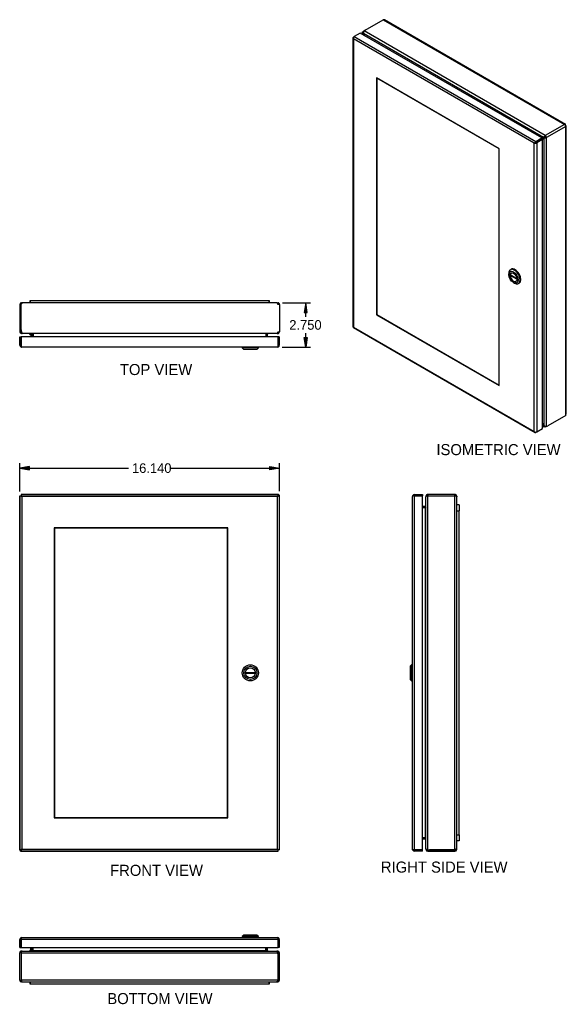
# Model space of a CAD drawing. Extents: x 62.1 to 133.4, y -9.6 to 51.7.
# Tile 2 of 2: x 99.5 to 133.4, y -9.6 to 51.7. Entities that reach past the tile are written whole.
import ezdxf
from ezdxf.enums import TextEntityAlignment as Align

# ---------------------------------------------------------------- set-up
doc = ezdxf.new("R2010")
doc.units = 0
doc.header["$MEASUREMENT"] = 0
doc.layers.get('0').update_dxf_attribs({"linetype": 'CONTINUOUS'})
for name, color, linetype in [('DEFAULT', 7, 'CONTINUOUS'), ('DV1_0', 7, 'CONTINUOUS'), ('DV2_0', 7, 'CONTINUOUS'), ('DV4_0', 7, 'CONTINUOUS')]:
    doc.layers.add(name, color=color, linetype=linetype)
doc.styles.add('SEANS_TTF', font='txt')

msp = doc.modelspace()

# ---------------------------------------------------------------- hatches: boundary and pattern name
at = {"linetype": 'Continuous'}
for points in [[(117.331, 33.469), (117.231, 34.069), (117.131, 33.469)], [(117.331, 31.919), (117.231, 31.319), (117.131, 31.919)], [(100.063, 23.89), (99.463, 23.79), (100.063, 23.69)], [(115.003, 23.89), (115.603, 23.79), (115.003, 23.69)]]:
    msp.add_hatch(color=138, dxfattribs=at).paths.add_polyline_path(points)

# ---------------------------------------------------------------- linework, layer by layer
at = {"color": 7, "linetype": 'Continuous'}
for p, q in [((120.922, 51.024), (122.04, 51.67)), ((122.04, 51.67), (133.315, 45.161)), ((133.369, 45.166), (122.127, 51.657)), ((120.614, 50.834), (120.248, 50.623)), ((131.903, 44.317), (120.614, 50.834)), ((120.75, 50.865), (120.75, 50.756)), ((120.817, 50.907), (120.782, 50.927)), ((120.82, 50.817), (120.782, 50.795)), ((132.014, 44.354), (120.82, 50.817)), ((132.118, 44.47), (120.858, 50.971)), ((120.859, 50.988), (120.868, 50.983)), ((120.166, 50.55), (120.166, 32.575)), ((120.186, 50.541), (120.167, 50.539)), ((120.197, 50.594), (120.248, 50.623)), ((120.197, 50.476), (120.197, 50.477)), ((131.435, 43.988), (120.197, 50.476)), ((120.197, 50.476), (120.197, 32.56)), ((120.197, 50.476), (120.197, 50.476)), ((120.197, 50.476), (120.197, 50.476)), ((120.197, 50.476), (120.197, 50.476)), ((120.197, 50.476), (120.197, 50.476)), ((120.248, 50.623), (131.537, 44.105)), ((120.782, 50.795), (120.782, 50.737)), ((120.795, 50.773), (120.832, 50.794)), ((120.795, 50.773), (120.833, 50.708)), ((120.906, 50.665), (120.832, 50.794)), ((121.63, 48.056), (121.63, 33.325)), ((129.26, 43.651), (121.63, 48.056)), ((121.659, 48.039), (121.645, 48.031)), ((121.645, 48.031), (121.645, 33.334)), ((129.246, 43.642), (121.645, 48.031)), ((133.315, 45.161), (132.118, 44.47)), ((133.391, 45.029), (132.194, 44.338)), ((133.348, 45.132), (133.368, 45.167)), ((133.349, 45.131), (133.358, 45.136)), ((133.383, 45.074), (133.391, 45.078)), ((133.383, 45.072), (133.399, 45.072)), ((133.391, 27.071), (133.391, 45.029)), ((133.399, 45.072), (133.422, 45.072)), ((133.422, 27.152), (133.422, 45.073)), ((131.537, 44.105), (131.903, 44.317)), ((131.537, 44.047), (131.903, 44.258)), ((131.903, 44.258), (131.537, 44.047)), ((131.954, 44.228), (131.588, 44.017)), ((132.052, 44.375), (131.903, 44.289)), ((132.001, 44.346), (131.903, 44.289)), ((131.903, 44.317), (131.903, 44.258)), ((131.954, 44.228), (131.903, 44.258)), ((131.928, 44.243), (132.028, 44.3)), ((131.954, 26.253), (131.954, 44.228)), ((132.001, 44.346), (132.052, 44.375)), ((132.053, 44.377), (132.014, 44.354)), ((132.052, 44.376), (132.014, 44.355)), ((132.014, 44.354), (132.014, 44.355)), ((132.028, 44.3), (132.079, 44.33)), ((132.08, 44.328), (132.042, 44.306)), ((132.08, 44.328), (132.042, 44.306)), ((132.042, 26.44), (132.042, 44.306)), ((132.042, 44.306), (132.042, 44.306)), ((132.099, 44.391), (132.061, 44.408)), ((132.116, 44.361), (132.112, 44.32)), ((132.118, 44.411), (132.118, 44.47)), ((132.136, 44.392), (132.172, 44.413)), ((132.144, 44.367), (132.194, 44.338)), ((132.194, 26.396), (132.194, 44.338)), ((129.26, 43.65), (129.246, 43.642)), ((129.246, 28.945), (129.246, 43.642)), ((129.26, 28.92), (129.26, 43.651)), ((131.435, 26.071), (131.435, 43.988)), ((131.435, 43.988), (131.435, 43.988)), ((131.435, 43.988), (131.435, 43.988)), ((131.435, 43.988), (131.436, 43.988)), ((131.435, 43.988), (131.435, 43.988)), ((131.443, 43.992), (131.501, 44.026)), ((131.501, 44.026), (131.445, 43.994)), ((131.501, 44.026), (131.475, 44.033)), ((131.501, 44.026), (131.494, 44)), ((131.537, 44.047), (131.501, 44.026)), ((131.501, 44.026), (131.537, 44.047)), ((131.537, 44.047), (131.537, 44.047)), ((131.537, 44.047), (131.537, 44.047)), ((131.537, 44.047), (131.537, 44.047)), ((131.537, 44.046), (131.537, 44.047)), ((131.588, 44.017), (131.588, 26.042)), ((129.992, 36.152), (129.949, 36.127)), ((129.846, 35.898), (129.846, 35.825)), ((129.937, 35.821), (130.352, 35.581)), ((129.979, 35.797), (129.937, 35.772)), ((130.357, 35.53), (129.937, 35.772)), ((130.136, 35.323), (130.199, 35.286)), ((130.449, 35.261), (130.492, 35.286)), ((99.463, 33.961), (99.535, 33.961)), ((99.463, 33.961), (99.463, 32.379)), ((99.535, 33.961), (99.551, 33.961)), ((99.535, 33.961), (99.535, 32.379)), ((99.551, 32.379), (99.551, 33.961)), ((99.642, 34.069), (99.571, 34.069)), ((99.571, 33.997), (99.571, 34.069)), ((115.448, 34.069), (99.642, 34.069)), ((100.103, 34.219), (100.103, 34.069)), ((100.103, 34.219), (114.963, 34.219)), ((100.103, 34.219), (100.103, 34.219)), ((100.103, 34.069), (100.103, 34.219)), ((114.963, 34.219), (114.963, 34.069)), ((114.963, 34.069), (114.963, 34.219)), ((114.963, 34.219), (114.963, 34.219)), ((115.448, 34.069), (115.495, 34.069)), ((115.495, 34.036), (115.495, 34.069)), ((115.495, 33.961), (115.495, 34.036)), ((115.603, 33.961), (115.495, 33.961)), ((115.521, 33.986), (115.573, 34.036)), ((115.603, 33.961), (115.603, 32.269)), ((121.645, 33.334), (121.63, 33.325)), ((121.63, 33.325), (129.26, 28.92)), ((121.645, 33.334), (129.246, 28.945)), ((120.194, 32.525), (131.483, 26.007)), ((120.197, 32.56), (131.435, 26.071)), ((120.197, 32.56), (120.197, 32.56)), ((120.197, 32.56), (120.197, 32.56)), ((120.197, 32.56), (120.197, 32.56)), ((120.197, 32.56), (120.197, 32.56)), ((99.463, 32.379), (99.463, 32.269)), ((99.513, 32.269), (99.463, 32.269)), ((99.479, 31.427), (99.479, 31.944)), ((99.479, 31.944), (99.551, 31.944)), ((99.535, 32.269), (99.513, 32.269)), ((99.535, 32.379), (99.535, 32.269)), ((99.546, 32.269), (99.535, 32.269)), ((99.571, 32.269), (99.546, 32.269)), ((99.551, 31.944), (99.551, 31.427)), ((99.551, 31.427), (99.551, 31.944)), ((115.516, 31.944), (99.551, 31.944)), ((99.571, 32.269), (99.571, 32.242)), ((99.571, 32.242), (99.571, 32.233)), ((99.571, 32.233), (99.571, 32.161)), ((99.571, 32.233), (99.58, 32.233)), ((99.571, 32.161), (99.591, 32.161)), ((99.591, 32.161), (99.625, 32.161)), ((115.456, 32.161), (99.625, 32.161)), ((100.088, 32.104), (100.088, 32.161)), ((100.088, 32.104), (100.135, 32.104)), ((100.156, 32.083), (100.156, 31.944)), ((100.211, 32.136), (100.265, 32.154)), ((100.213, 32.125), (100.213, 31.944)), ((100.285, 32.125), (100.285, 31.944)), ((100.287, 32.144), (100.287, 32.125)), ((100.287, 32.125), (100.287, 31.944)), ((100.301, 32.125), (100.301, 32.136)), ((100.301, 32.125), (100.301, 31.944)), ((114.78, 32.137), (114.78, 32.125)), ((114.78, 32.125), (114.78, 31.944)), ((114.781, 31.944), (114.781, 32.125)), ((114.853, 32.125), (114.781, 32.125)), ((114.855, 32.136), (114.81, 32.152)), ((114.853, 31.944), (114.853, 32.125)), ((115.456, 32.161), (115.456, 32.161)), ((115.456, 32.161), (115.476, 32.161)), ((115.476, 32.161), (115.476, 32.168)), ((115.476, 32.161), (115.495, 32.161)), ((115.495, 32.269), (115.572, 32.269)), ((115.495, 32.269), (115.495, 32.188)), ((115.495, 32.233), (115.496, 32.161)), ((115.495, 32.233), (115.495, 32.233)), ((115.495, 32.188), (115.495, 32.161)), ((115.496, 32.161), (115.495, 32.161)), ((115.516, 31.427), (115.516, 31.944)), ((115.588, 31.944), (115.516, 31.944)), ((115.516, 31.944), (115.516, 31.427)), ((115.519, 32.242), (115.567, 32.188)), ((115.572, 32.269), (115.603, 32.269)), ((115.588, 31.944), (115.588, 31.427)), ((99.551, 31.376), (99.524, 31.339)), ((99.551, 31.427), (99.551, 31.427)), ((99.551, 31.427), (99.551, 31.339)), ((99.551, 31.427), (99.551, 31.376)), ((99.587, 31.319), (99.586, 31.319)), ((99.586, 31.319), (99.587, 31.319)), ((115.48, 31.319), (99.587, 31.319)), ((99.587, 31.319), (99.587, 31.319)), ((113.292, 31.319), (113.292, 31.259)), ((113.292, 31.259), (113.382, 31.169)), ((114.292, 31.259), (113.292, 31.259)), ((114.202, 31.169), (114.292, 31.259)), ((114.292, 31.259), (114.292, 31.319)), ((115.48, 31.319), (115.48, 31.319)), ((115.48, 31.319), (115.48, 31.319)), ((115.48, 31.319), (115.48, 31.319)), ((115.516, 31.376), (115.516, 31.427)), ((115.516, 31.427), (115.516, 31.427)), ((115.516, 31.427), (115.516, 31.339)), ((115.516, 31.376), (115.542, 31.339)), ((114.202, 31.169), (113.382, 31.169)), ((129.26, 28.954), (129.246, 28.945)), ((133.391, 27.071), (132.272, 26.425)), ((132.028, 26.463), (131.954, 26.591)), ((131.954, 26.506), (131.991, 26.441)), ((131.954, 26.447), (132.004, 26.418)), ((131.954, 26.41), (132.049, 26.356)), ((131.991, 26.441), (132.028, 26.463)), ((132.039, 26.438), (132.004, 26.418)), ((132.042, 26.44), (132.039, 26.438)), ((132.118, 26.393), (132.118, 26.352)), ((131.435, 26.071), (131.435, 26.071)), ((131.435, 26.071), (131.435, 26.071)), ((131.435, 26.071), (131.435, 26.071)), ((131.435, 26.071), (131.435, 26.071)), ((131.436, 26.071), (131.435, 26.071)), ((131.486, 26.029), (131.475, 26.014)), ((131.588, 26.042), (131.537, 26.013)), ((131.588, 26.042), (131.954, 26.253)), ((99.463, 22.066), (99.463, 22.046)), ((99.463, 22.066), (99.479, 22.066)), ((99.479, 22.046), (99.463, 22.046)), ((99.479, 0.052), (99.479, 22.067)), ((99.479, 22.067), (99.524, 22.067)), ((99.551, 22.067), (99.524, 22.067)), ((99.551, 22.155), (99.551, 22.139)), ((99.571, 22.155), (99.551, 22.155)), ((99.551, 22.139), (115.516, 22.139)), ((99.551, 22.139), (99.551, 22.094)), ((99.551, 22.067), (99.551, 22.094)), ((99.581, 22.037), (99.551, 22.067)), ((115.495, 22.155), (99.571, 22.155)), ((99.571, 22.139), (99.571, 22.155)), ((115.486, 22.037), (115.516, 22.067)), ((115.495, 22.155), (115.495, 22.139)), ((115.516, 22.139), (115.516, 22.094)), ((115.516, 22.067), (115.516, 22.094)), ((115.516, 22.067), (115.542, 22.067)), ((115.521, 22.072), (115.572, 22.123)), ((115.588, 22.067), (115.542, 22.067)), ((115.588, 22.067), (115.588, 0.052)), ((115.603, 22.047), (115.588, 22.047)), ((115.603, 0.073), (115.603, 22.047)), ((123.921, 22.067), (123.883, 22.094)), ((123.971, 22.067), (123.883, 22.067)), ((123.971, 22.067), (123.921, 22.067)), ((123.971, 22.139), (124.488, 22.139)), ((123.971, 22.067), (123.971, 0.052)), ((123.971, 22.067), (123.971, 22.067)), ((123.971, 22.067), (124.488, 22.067)), ((124.488, 22.067), (123.971, 22.067)), ((124.488, 22.139), (124.488, 22.067)), ((124.488, 0.052), (124.488, 22.067)), ((124.705, 22.047), (124.705, 22.027)), ((124.777, 22.047), (124.705, 22.047)), ((124.705, 22.047), (124.705, 22.047)), ((124.733, 22.047), (124.705, 22.047)), ((124.787, 22.071), (124.733, 22.119)), ((124.813, 22.047), (124.733, 22.047)), ((126.505, 22.155), (124.813, 22.155)), ((124.813, 22.155), (124.813, 22.123)), ((124.813, 22.123), (124.813, 22.047)), ((126.505, 22.047), (124.813, 22.047)), ((124.813, 0.073), (124.813, 22.047)), ((126.505, 22.047), (126.505, 22.155)), ((126.581, 22.047), (126.505, 22.047)), ((126.505, 0.053), (126.505, 22.047)), ((126.531, 22.072), (126.581, 22.124)), ((126.581, 22.047), (126.613, 22.047)), ((126.613, 22.047), (126.613, 21.999)), ((99.586, 22.031), (99.587, 22.031)), ((99.587, 22.031), (99.586, 22.031)), ((99.587, 22.031), (99.587, 0.088)), ((115.48, 22.031), (99.587, 22.031)), ((99.587, 22.031), (99.587, 22.031)), ((99.587, 22.031), (99.587, 22.031)), ((115.48, 22.031), (115.48, 22.031)), ((115.48, 0.088), (115.48, 22.031)), ((115.48, 22.031), (115.48, 22.031)), ((115.48, 22.031), (115.48, 22.031)), ((115.48, 22.031), (115.48, 22.031)), ((123.863, 22.031), (123.863, 22.031)), ((123.863, 0.088), (123.863, 22.031)), ((123.863, 22.031), (123.863, 22.031)), ((123.863, 22.031), (123.863, 22.031)), ((124.705, 22.027), (124.713, 22.027)), ((124.705, 22.027), (124.705, 22.008)), ((124.705, 0.126), (124.705, 22.008)), ((124.705, 22.008), (124.705, 22.008)), ((126.613, 0.144), (126.613, 21.999)), ((126.763, 21.514), (126.613, 21.514)), ((126.763, 21.514), (126.763, 21.139)), ((124.669, 21.405), (124.488, 21.405)), ((124.669, 21.333), (124.488, 21.333)), ((124.488, 21.331), (124.669, 21.332)), ((124.669, 0.803), (124.669, 21.332)), ((124.681, 21.332), (124.669, 21.332)), ((124.681, 21.406), (124.696, 21.362)), ((126.613, 21.139), (126.763, 21.139)), ((126.763, 0.979), (126.763, 21.139)), ((112.404, 20.08), (101.613, 20.08)), ((101.613, 20.08), (101.613, 2.039)), ((112.383, 20.059), (101.633, 20.059)), ((101.633, 20.059), (101.633, 2.059)), ((112.383, 2.059), (112.383, 20.059)), ((112.404, 2.039), (112.404, 20.08)), ((113.481, 11.089), (114.103, 11.089)), ((114.103, 11.029), (113.481, 11.029)), ((123.803, 11.559), (123.713, 11.469)), ((123.713, 11.469), (123.713, 10.649)), ((123.803, 11.559), (123.803, 10.559)), ((123.863, 11.559), (123.803, 11.559)), ((123.713, 10.649), (123.803, 10.559)), ((123.803, 10.559), (123.863, 10.559)), ((101.613, 2.039), (112.404, 2.039)), ((101.633, 2.059), (112.383, 2.059)), ((124.669, 0.803), (124.488, 0.803)), ((124.488, 0.788), (124.669, 0.787)), ((124.669, 0.786), (124.488, 0.786)), ((124.669, 0.714), (124.488, 0.714)), ((124.669, 0.803), (124.669, 0.787)), ((124.669, 0.803), (124.681, 0.803)), ((124.681, 0.712), (124.699, 0.766)), ((126.613, 0.979), (126.763, 0.979)), ((126.763, 0.979), (126.763, 0.604)), ((99.463, 0.072), (99.479, 0.072)), ((99.479, 0.052), (99.524, 0.052)), ((99.546, 0.047), (99.495, -0.004)), ((99.551, 0.052), (99.524, 0.052)), ((99.581, 0.082), (99.551, 0.052)), ((99.551, 0.052), (99.551, 0.025)), ((99.551, -0.02), (99.551, 0.025)), ((99.586, 0.088), (99.587, 0.088)), ((99.587, 0.088), (99.586, 0.088)), ((99.587, 0.088), (115.48, 0.088)), ((99.587, 0.088), (99.587, 0.088)), ((99.587, 0.088), (99.587, 0.088)), ((115.48, 0.088), (115.48, 0.088)), ((115.48, 0.088), (115.48, 0.088)), ((115.48, 0.088), (115.48, 0.088)), ((115.48, 0.088), (115.48, 0.088)), ((115.485, 0.082), (115.516, 0.052)), ((115.516, 0.052), (115.542, 0.052)), ((115.516, 0.052), (115.516, 0.025)), ((115.516, -0.02), (115.516, 0.025)), ((115.588, 0.052), (115.542, 0.052)), ((115.588, 0.073), (115.603, 0.073)), ((115.603, 0.053), (115.588, 0.053)), ((115.603, 0.053), (115.603, 0.073)), ((123.863, 0.088), (123.863, 0.088)), ((123.863, 0.088), (123.863, 0.088)), ((123.863, 0.088), (123.863, 0.088)), ((123.971, 0.052), (123.883, 0.052)), ((123.921, 0.052), (123.883, 0.025)), ((123.921, 0.052), (123.971, 0.052)), ((123.971, 0.052), (124.488, 0.052)), ((123.971, 0.052), (123.971, 0.052)), ((124.488, 0.052), (123.971, 0.052)), ((124.488, -0.02), (124.488, 0.052)), ((124.705, 0.126), (124.705, 0.092)), ((124.705, 0.092), (124.705, 0.072)), ((124.705, 0.092), (124.743, 0.092)), ((124.755, 0.072), (124.705, 0.072)), ((124.777, 0.072), (124.755, 0.072)), ((124.777, 0.081), (124.777, 0.072)), ((124.786, 0.072), (124.777, 0.072)), ((124.813, 0.072), (124.786, 0.072)), ((124.813, 0.047), (124.813, 0.072)), ((124.814, 0.072), (124.813, 0.072)), ((124.813, 0.036), (124.813, 0.047)), ((124.813, 0.036), (124.813, 0.014)), ((124.813, 0.036), (124.923, 0.036)), ((124.813, 0.014), (124.813, -0.036)), ((126.505, 0.053), (124.923, 0.053)), ((124.923, 0.036), (126.505, 0.036)), ((124.923, -0.036), (124.923, 0.036)), ((126.505, 0.052), (126.505, 0.036)), ((126.505, -0.036), (126.505, 0.036)), ((126.541, 0.072), (126.613, 0.072)), ((126.763, 0.604), (126.613, 0.604)), ((126.613, 0.072), (126.613, 0.143)), ((115.516, -0.02), (99.551, -0.02)), ((99.571, -0.036), (99.571, -0.02)), ((99.571, -0.036), (115.495, -0.036)), ((115.495, -0.02), (115.495, -0.036)), ((115.495, -0.036), (115.515, -0.036)), ((115.515, -0.036), (115.515, -0.02)), ((124.488, -0.02), (123.971, -0.02)), ((124.813, -0.036), (124.923, -0.036)), ((124.923, -0.036), (126.505, -0.036)), ((99.551, -5.46), (99.524, -5.423)), ((99.551, -5.511), (99.551, -5.423)), ((99.551, -5.46), (99.551, -5.511)), ((99.586, -5.403), (99.587, -5.403)), ((99.587, -5.403), (99.586, -5.403)), ((99.587, -5.403), (115.48, -5.403)), ((99.587, -5.403), (99.587, -5.403)), ((113.382, -5.253), (113.292, -5.343)), ((113.292, -5.343), (113.292, -5.403)), ((114.292, -5.343), (113.292, -5.343)), ((114.202, -5.253), (113.382, -5.253)), ((114.292, -5.343), (114.202, -5.253)), ((114.292, -5.403), (114.292, -5.343)), ((115.48, -5.403), (115.48, -5.403)), ((115.48, -5.403), (115.48, -5.403)), ((115.48, -5.403), (115.48, -5.403)), ((115.516, -5.46), (115.542, -5.423)), ((115.516, -5.511), (115.516, -5.423)), ((115.516, -5.511), (115.516, -5.46)), ((99.479, -6.028), (99.479, -5.511)), ((99.479, -6.028), (99.551, -6.028)), ((115.516, -5.511), (99.551, -5.511)), ((99.551, -5.511), (99.551, -6.028)), ((99.551, -5.511), (99.551, -5.511)), ((99.551, -6.028), (99.551, -5.511)), ((99.551, -6.028), (115.516, -6.028)), ((100.156, -6.167), (100.156, -6.028)), ((100.213, -6.028), (100.213, -6.209)), ((100.285, -6.028), (100.285, -6.209)), ((100.287, -6.209), (100.287, -6.028)), ((114.765, -6.209), (114.765, -6.028)), ((114.78, -6.209), (114.78, -6.028)), ((114.781, -6.209), (114.781, -6.028)), ((114.853, -6.209), (114.853, -6.028)), ((115.516, -5.511), (115.516, -5.511)), ((115.516, -5.511), (115.516, -6.028)), ((115.516, -6.028), (115.516, -5.511)), ((115.588, -6.028), (115.516, -6.028)), ((115.588, -5.511), (115.588, -6.028)), ((99.495, -6.353), (99.463, -6.353)), ((99.463, -8.045), (99.463, -6.353)), ((99.571, -6.353), (99.495, -6.353)), ((99.547, -6.326), (99.5, -6.272)), ((99.571, -6.317), (99.571, -6.245)), ((99.571, -6.245), (99.571, -6.245)), ((99.591, -6.245), (99.571, -6.245)), ((99.571, -6.272), (99.571, -6.245)), ((99.571, -6.353), (99.571, -6.272)), ((99.571, -6.317), (99.571, -6.317)), ((99.571, -8.045), (99.571, -6.353)), ((99.571, -6.353), (115.495, -6.353)), ((99.591, -6.245), (99.591, -6.252)), ((99.611, -6.245), (99.591, -6.245)), ((99.611, -6.245), (99.61, -6.245)), ((99.611, -6.245), (115.442, -6.245)), ((100.088, -6.188), (100.088, -6.245)), ((100.088, -6.188), (100.135, -6.188)), ((100.211, -6.22), (100.257, -6.236)), ((100.213, -6.209), (100.285, -6.209)), ((100.287, -6.209), (114.765, -6.209)), ((100.287, -6.221), (100.287, -6.209)), ((114.765, -6.209), (114.765, -6.22)), ((114.78, -6.209), (114.765, -6.209)), ((114.78, -6.229), (114.78, -6.209)), ((114.855, -6.22), (114.802, -6.238)), ((115.476, -6.245), (115.442, -6.245)), ((115.476, -6.245), (115.476, -6.282)), ((115.495, -6.245), (115.476, -6.245)), ((115.495, -6.317), (115.487, -6.317)), ((115.495, -6.317), (115.495, -6.245)), ((115.495, -6.326), (115.495, -6.317)), ((115.495, -6.353), (115.495, -6.326)), ((115.495, -6.354), (115.495, -6.353)), ((115.495, -6.353), (115.521, -6.353)), ((115.515, -6.463), (115.515, -8.045)), ((115.521, -6.353), (115.531, -6.353)), ((115.531, -6.463), (115.531, -6.353)), ((115.531, -6.353), (115.553, -6.353)), ((115.531, -8.045), (115.531, -6.463)), ((115.603, -6.463), (115.531, -6.463)), ((115.553, -6.353), (115.603, -6.353)), ((115.603, -6.463), (115.603, -6.353)), ((115.603, -8.045), (115.603, -6.463)), ((99.463, -8.045), (99.571, -8.045)), ((99.545, -8.07), (99.494, -8.12)), ((115.515, -8.045), (99.571, -8.045)), ((99.571, -8.045), (99.571, -8.12)), ((99.571, -8.12), (99.571, -8.153)), ((99.618, -8.153), (99.571, -8.153)), ((99.618, -8.153), (115.424, -8.153)), ((100.103, -8.303), (100.103, -8.153)), ((100.103, -8.153), (100.103, -8.303)), ((114.963, -8.303), (100.103, -8.303)), ((100.103, -8.303), (100.103, -8.303)), ((114.963, -8.303), (114.963, -8.153)), ((114.963, -8.153), (114.963, -8.303)), ((114.963, -8.303), (114.963, -8.303)), ((115.424, -8.153), (115.495, -8.153)), ((115.495, -8.081), (115.495, -8.153)), ((115.531, -8.045), (115.515, -8.045)), ((115.603, -8.045), (115.531, -8.045))]:
    msp.add_line(p, q, dxfattribs=at)
for radius in [0.5, 0.41, 0.312]:
    msp.add_circle((113.792, 11.059), radius, dxfattribs=at)
for centre, radius, start, end in [((122.066, 51.552), 0.121, 60, 102.24268), ((120.97, 50.861), 0.156, 135.42382, 196.41776), ((120.297, 50.563), 0.132, 190.15261, 220.71537), ((120.387, 50.543), 0.201, 177.8102, 199.21468), ((132.191, 44.246), 0.207, 128.69066, 148.47975), ((132.037, 44.513), 0.207, 271.24427, 290.96136), ((132.098, 44.298), 0.0905, 102.0239, 120.05875), ((132.312, 43.29), 1.121, 100.94684, 102.0937), ((132.035, 44.407), 0.0903, 299.68357, 317.70316), ((131.643, 44.765), 0.622, 317.46174, 319.50711), ((131.611, 43.872), 0.21, 130.3254, 146.59357), ((131.423, 44.198), 0.21, 273.40643, 289.6746), ((99.571, 33.961), 0.108, 90, 180), ((99.571, 33.961), 0.036, 90, 180), ((115.495, 33.961), 0.108, 44.22131, 90), ((115.495, 33.96), 0.0364, 44.46947, 89.75184), ((115.495, 33.961), 0.036, 0, 44.22138), ((115.495, 33.961), 0.108, 0, 44.22138), ((99.571, 32.269), 0.108, 180, 270), ((99.571, 32.269), 0.036, 180, 270), ((99.863, 32.379), 0.312, 180, 200.653), ((99.612, 32.33), 0.0973, 244.88275, 249.23089), ((100.135, 32.083), 0.078, 0, 90), ((100.135, 32.083), 0.021, 0, 90), ((100.177, 32.125), 0.036, 18.60339, 90), ((100.177, 32.125), 0.036, 0, 18.60339), ((100.222, 32.02), 0.141, 55.55386, 86.93152), ((100.177, 32.125), 0.108, 0, 11.86819), ((100.208, 32.021), 0.14, 55.65886, 57.46836), ((114.859, 32.021), 0.14, 93.03044, 124.34114), ((114.889, 32.125), 0.108, 172.57821, 180), ((114.889, 32.125), 0.036, 161.39661, 180), ((114.889, 32.125), 0.036, 90, 161.39661), ((115.495, 32.269), 0.0363, 270.30213, 311.33488), ((115.495, 32.269), 0.108, 270.11673, 311.5216), ((115.495, 32.269), 0.036, 311.51946, 360), ((115.495, 32.269), 0.108, 311.51946, 360), ((99.587, 31.427), 0.108, 180, 234.47348), ((99.587, 31.427), 0.108, 234.47348, 269.78246), ((99.587, 31.427), 0.036, 180, 183.79021), ((99.587, 31.427), 0.108, 269.89915, 270), ((115.48, 31.427), 0.108, 270.21754, 305.52652), ((115.48, 31.427), 0.108, 270, 270.10085), ((115.48, 31.427), 0.036, 356.20979, 360), ((115.48, 31.427), 0.108, 305.52652, 360), ((132.155, 26.548), 0.157, 223.66139, 284.49703), ((131.56, 26.115), 0.132, 199.28463, 229.84739), ((131.587, 26.202), 0.201, 220.78532, 242.1898), ((99.968, 22.77), 0.831, 237.7263, 242.68049), ((98.848, 21.65), 0.831, 27.31951, 32.2737), ((116.218, 21.65), 0.831, 147.7263, 152.68049), ((115.099, 22.77), 0.831, 297.31951, 302.2737), ((115.495, 22.047), 0.108, 45, 90), ((115.495, 22.047), 0.036, 45, 55.62559), ((115.495, 22.047), 0.036, 34.37441, 45), ((115.495, 22.047), 0.108, 0, 45), ((123.971, 22.031), 0.108, 144.47348, 179.78246), ((123.971, 22.031), 0.108, 90, 144.47348), ((123.971, 22.031), 0.036, 90, 93.79021), ((124.813, 22.047), 0.108, 138.15434, 179.60326), ((124.813, 22.047), 0.108, 90, 138.15618), ((124.813, 22.047), 0.036, 138.15418, 179.60338), ((124.813, 22.047), 0.036, 90, 138.15615), ((126.505, 22.047), 0.108, 45.77862, 90), ((126.505, 22.047), 0.036, 45.77862, 90), ((126.505, 22.046), 0.0364, 0.24819, 45.53044), ((126.505, 22.047), 0.108, 0, 45.77862), ((123.971, 22.031), 0.108, 179.89915, 180), ((124.669, 21.441), 0.036, 289.00087, 360), ((124.669, 21.441), 0.036, 270, 289.00077), ((124.669, 21.441), 0.108, 270, 276.94057), ((124.564, 21.412), 0.142, 325.66966, 356.81571), ((113.792, 11.059), 0.312, 174.48878, 185.51122), ((124.669, 0.678), 0.108, 78.13181, 90), ((124.669, 0.678), 0.036, 71.39661, 90), ((124.564, 0.722), 0.142, 3.18429, 34.33034), ((124.564, 0.707), 0.142, 33.06542, 34.33034), ((124.669, 0.678), 0.036, 0.00011, 71.3965), ((99.571, 0.072), 0.108, 180, 225), ((99.968, -0.651), 0.831, 117.31951, 122.2737), ((99.571, 0.072), 0.036, 214.37441, 225), ((99.571, 0.072), 0.036, 225, 235.62559), ((98.848, 0.469), 0.831, 327.7263, 332.68049), ((115.099, -0.651), 0.831, 57.7263, 62.68049), ((116.218, 0.469), 0.831, 207.31951, 212.2737), ((123.971, 0.088), 0.108, 180, 180.10085), ((123.971, 0.088), 0.108, 180.21754, 215.52652), ((123.971, 0.088), 0.108, 215.52652, 270), ((123.971, 0.088), 0.036, 266.20979, 270), ((124.813, 0.072), 0.108, 180, 270), ((124.813, 0.072), 0.036, 180, 270), ((124.873, 0.113), 0.0961, 200.66048, 205.08947), ((124.923, 0.365), 0.312, 249.347, 270), ((126.505, 0.072), 0.036, 270, 360), ((126.505, 0.072), 0.108, 270, 360), ((99.571, 0.072), 0.108, 225, 270), ((99.587, -5.511), 0.108, 125.52652, 180), ((99.587, -5.511), 0.108, 90.21754, 125.52652), ((99.587, -5.511), 0.036, 176.20979, 180), ((99.587, -5.511), 0.108, 90, 90.10085), ((115.48, -5.511), 0.108, 89.89915, 90), ((115.48, -5.511), 0.108, 54.47348, 89.78246), ((115.48, -5.511), 0.036, 0, 3.79021), ((115.48, -5.511), 0.108, 0, 54.47348), ((99.571, -6.353), 0.108, 131.51946, 180), ((99.571, -6.353), 0.108, 90.11673, 131.5216), ((99.571, -6.353), 0.036, 131.51946, 180), ((99.571, -6.353), 0.0363, 90.30213, 131.33488), ((100.135, -6.167), 0.078, 270, 360), ((100.135, -6.167), 0.021, 270, 360), ((100.177, -6.209), 0.036, 270, 341.39661), ((100.177, -6.209), 0.036, 341.39661, 360), ((100.208, -6.105), 0.14, 273.03044, 304.34114), ((100.177, -6.209), 0.108, 352.57821, 360), ((114.845, -6.104), 0.141, 235.55386, 266.93152), ((114.859, -6.105), 0.14, 235.65886, 237.46836), ((114.889, -6.209), 0.108, 180, 191.86819), ((114.889, -6.209), 0.036, 180, 198.60339), ((114.889, -6.209), 0.036, 198.60339, 270), ((115.454, -6.414), 0.0973, 64.88275, 69.23089), ((115.495, -6.353), 0.108, 0, 90), ((115.495, -6.353), 0.036, 0, 90), ((115.203, -6.463), 0.312, 0, 20.653), ((99.571, -8.045), 0.108, 180, 224.22138), ((99.571, -8.045), 0.108, 224.22131, 270), ((99.571, -8.045), 0.036, 180, 224.22138), ((99.571, -8.044), 0.0364, 224.46947, 269.75184), ((115.495, -8.045), 0.036, 270, 360), ((115.495, -8.045), 0.108, 270, 360)]:
    msp.add_arc(centre, radius, start, end, dxfattribs=at)
for centre, major_axis, start_param, end_param in [((120.859, 50.734), (0.156, 0.27), 0.785398, 1.145861), ((120.988, 50.884), (0.156, -0.27), 4.627195, 4.712389), ((121.142, 50.897), (-0.312, 0), 5.497787, 5.85825), ((120.274, 50.55), (0.108, 0), 2.356194, 3.306936), ((120.248, 50.535), (0.054, 0.0935), 0.785398, 1.73614), ((120.639, 50.682), (-0.156, 0.27), 4.712389, 4.797583), ((133.315, 45.073), (0.054, 0.0935), 0.01359, 0.785398), ((133.315, 45.073), (0.054, -0.0935), 0.785398, 2.356194), ((133.315, 45.073), (0.108, 0), 5.497787, 6.269596), ((131.537, 44.017), (0.054, 0.0935), 0.785398, 1.73614), ((131.845, 44.616), (-0.156, 0.27), 3.141593, 3.225101), ((132.18, 44.028), (-0.156, 0.27), 6.176439, 6.259935), ((131.896, 44.645), (-0.156, 0.27), 3.141593, 3.184636), ((132.118, 44.382), (0.054, 0.0935), 0.785398, 1.625882), ((132.231, 44.057), (-0.156, 0.27), 6.176439, 6.259935), ((132.118, 44.382), (0.018, 0.0312), 0.785398, 1.625881), ((132.118, 44.382), (0.108, 0), 4.651642, 5.497787), ((132.118, 44.382), (0.036, 0), 4.651642, 5.497787), ((132.118, 44.382), (-0.054, 0.0935), 4.712389, 5.497787), ((132.118, 44.382), (-0.018, 0.0312), 4.712389, 5.497787), ((132.118, 44.382), (0.018, -0.0312), 0.785398, 1.570796), ((132.118, 44.382), (0.054, -0.0935), 0.785398, 1.570796), ((131.512, 44.061), (0.108, 0), 4.547046, 5.497787), ((130.199, 35.694), (-0.25, 0.433), 0, 0.785398), ((130.199, 35.694), (-0.25, 0.433), 2.356194, 6.283185), ((130.242, 35.719), (-0.25, 0.433), 3.141593, 6.283185), ((130.157, 35.67), (0.156, -0.271), 3.209527, 6.215251), ((130.157, 35.67), (-0.156, 0.271), 0.689209, 0.881587), ((120.274, 32.575), (0.108, 0), 3.141593, 3.306936), ((120.248, 32.619), (0.054, 0.0935), 2.976249, 3.141593), ((131.835, 26.351), (0.156, -0.27), 1.485603, 1.570796), ((132.184, 26.553), (0.156, -0.27), 4.712389, 4.797583), ((131.989, 26.516), (0.312, 0), 5.137324, 5.497787), ((132.272, 26.68), (-0.156, -0.27), 0.424935, 0.785398), ((131.537, 26.101), (0.054, 0.0935), 2.976249, 3.926991), ((131.512, 26.086), (0.108, 0), 4.547046, 5.497787)]:
    msp.add_ellipse(centre, major_axis=major_axis, ratio=0.57735, start_param=start_param, end_param=end_param, dxfattribs=at)
for major_axis in [(-0.205, 0.355), (0.156, -0.271)]:
    msp.add_ellipse((130.136, 35.658), major_axis=major_axis, ratio=0.57735, dxfattribs=at)
for points, knots in [([(120.782, 50.795), (120.78, 50.797), (120.777, 50.8), (120.773, 50.805), (120.769, 50.811), (120.766, 50.816), (120.762, 50.821), (120.759, 50.827), (120.757, 50.833), (120.755, 50.838), (120.753, 50.844), (120.751, 50.85), (120.75, 50.856), (120.75, 50.866), (120.751, 50.88), (120.755, 50.894), (120.761, 50.905), (120.767, 50.913), (120.774, 50.92), (120.779, 50.925), (120.782, 50.927)], [0, 0, 0, 0, 0.038927, 0.078125, 0.117589, 0.157316, 0.197302, 0.237544, 0.278037, 0.318777, 0.35976, 0.400982, 0.442438, 0.484123, 0.610333, 0.738419, 0.803205, 0.86841, 0.934014, 1, 1, 1, 1]), ([(133.358, 45.136), (133.363, 45.145), (133.366, 45.152), (133.37, 45.162), (133.37, 45.166), (133.368, 45.167), (133.368, 45.167), (133.368, 45.167)], [0, 0, 0, 0, 0.491496, 0.491496, 0.982991, 0.982991, 1, 1, 1, 1]), ([(133.422, 45.072), (133.422, 45.072), (133.422, 45.072), (133.422, 45.074), (133.42, 45.076), (133.409, 45.078), (133.401, 45.079), (133.391, 45.078)], [0, 0, 0, 0, 0.017009, 0.017009, 0.508504, 0.508504, 1, 1, 1, 1]), ([(99.551, 33.961), (99.559, 33.975), (99.566, 33.989), (99.582, 34.015), (99.589, 34.027), (99.604, 34.047), (99.612, 34.055), (99.627, 34.066), (99.635, 34.069), (99.642, 34.069)], [0, 0, 0, 0, 0.25, 0.25, 0.5, 0.5, 0.75, 0.75, 1, 1, 1, 1]), ([(115.448, 34.069), (115.456, 34.069), (115.464, 34.066), (115.479, 34.055), (115.487, 34.047), (115.495, 34.037), (115.495, 34.037), (115.495, 34.036)], [0, 0, 0, 0, 0.491496, 0.491496, 0.982991, 0.982991, 1, 1, 1, 1]), ([(120.167, 32.564), (120.169, 32.563), (120.172, 32.562), (120.183, 32.56), (120.189, 32.559), (120.197, 32.56)], [0, 0, 0, 0, 0.5, 0.5, 1, 1, 1, 1]), ([(120.186, 32.531), (120.186, 32.534), (120.186, 32.537), (120.19, 32.547), (120.193, 32.553), (120.197, 32.56)], [0, 0, 0, 0, 0.5, 0.5, 1, 1, 1, 1]), ([(99.571, 32.269), (99.572, 32.267), (99.573, 32.262), (99.574, 32.256), (99.576, 32.249), (99.577, 32.243), (99.579, 32.237), (99.58, 32.231), (99.582, 32.225), (99.583, 32.219), (99.585, 32.213), (99.587, 32.208), (99.589, 32.203), (99.59, 32.198), (99.592, 32.194), (99.596, 32.186), (99.601, 32.176), (99.608, 32.168), (99.614, 32.164), (99.619, 32.161), (99.623, 32.161), (99.625, 32.161)], [0, 0, 0, 0, 0.037762, 0.075401, 0.112915, 0.150301, 0.187553, 0.22467, 0.261647, 0.298481, 0.335169, 0.371708, 0.408094, 0.444324, 0.480396, 0.516305, 0.6405, 0.762564, 0.842753, 0.921909, 1, 1, 1, 1]), ([(115.456, 32.161), (115.463, 32.161), (115.469, 32.163), (115.482, 32.173), (115.489, 32.18), (115.495, 32.188)], [0, 0, 0, 0, 0.5, 0.5, 1, 1, 1, 1]), ([(99.551, 31.339), (99.557, 31.332), (99.563, 31.327), (99.575, 31.321), (99.581, 31.319), (99.586, 31.319)], [0, 0, 0, 0, 0.5, 0.5, 1, 1, 1, 1]), ([(115.516, 31.339), (115.51, 31.332), (115.504, 31.327), (115.492, 31.321), (115.486, 31.319), (115.48, 31.319)], [0, 0, 0, 0, 0.5, 0.5, 1, 1, 1, 1]), ([(132.118, 26.352), (132.116, 26.351), (132.112, 26.35), (132.107, 26.348), (132.101, 26.347), (132.096, 26.346), (132.09, 26.346), (132.085, 26.346), (132.079, 26.346), (132.074, 26.347), (132.069, 26.348), (132.064, 26.349), (132.059, 26.35), (132.055, 26.352), (132.05, 26.355), (132.042, 26.359), (132.032, 26.368), (132.021, 26.381), (132.014, 26.394), (132.008, 26.405), (132.005, 26.414), (132.004, 26.418)], [0, 0, 0, 0, 0.037762, 0.075401, 0.112915, 0.150301, 0.187553, 0.22467, 0.261647, 0.298481, 0.335169, 0.371708, 0.408094, 0.444324, 0.480396, 0.516305, 0.6405, 0.762564, 0.842753, 0.921909, 1, 1, 1, 1]), ([(99.477, 22.033), (99.476, 22.034), (99.472, 22.036), (99.468, 22.039), (99.465, 22.041), (99.463, 22.044), (99.463, 22.045), (99.463, 22.046)], [0, 0, 0, 0, 0.190577, 0.391048, 0.592814, 0.795817, 1, 1, 1, 1]), ([(99.571, 22.155), (99.572, 22.154), (99.573, 22.154), (99.574, 22.154), (99.576, 22.153), (99.577, 22.151), (99.579, 22.15), (99.58, 22.148), (99.582, 22.145), (99.583, 22.143), (99.584, 22.141), (99.585, 22.14)], [0, 0, 0, 0, 0.116798, 0.233218, 0.349251, 0.464884, 0.580108, 0.694911, 0.809282, 0.923212, 1, 1, 1, 1]), ([(123.883, 22.067), (123.877, 22.061), (123.872, 22.055), (123.865, 22.043), (123.863, 22.037), (123.863, 22.031)], [0, 0, 0, 0, 0.5, 0.5, 1, 1, 1, 1]), ([(124.705, 22.008), (124.705, 22.015), (124.708, 22.022), (124.718, 22.035), (124.725, 22.041), (124.733, 22.047)], [0, 0, 0, 0, 0.542744, 0.542744, 1, 1, 1, 1]), ([(126.581, 22.047), (126.581, 22.046), (126.581, 22.046), (126.592, 22.038), (126.6, 22.03), (126.611, 22.015), (126.613, 22.007), (126.613, 21.999)], [0, 0, 0, 0, 0.017009, 0.017009, 0.508504, 0.508504, 1, 1, 1, 1]), ([(115.589, 0.086), (115.591, 0.085), (115.594, 0.083), (115.598, 0.08), (115.601, 0.077), (115.603, 0.075), (115.603, 0.073), (115.603, 0.073)], [0, 0, 0, 0, 0.190577, 0.391048, 0.592814, 0.795817, 1, 1, 1, 1]), ([(123.883, 0.052), (123.877, 0.058), (123.872, 0.064), (123.865, 0.076), (123.863, 0.082), (123.863, 0.088)], [0, 0, 0, 0, 0.5, 0.5, 1, 1, 1, 1]), ([(124.705, 0.126), (124.705, 0.125), (124.706, 0.123), (124.706, 0.12), (124.707, 0.118), (124.708, 0.115), (124.71, 0.112), (124.712, 0.11), (124.715, 0.107), (124.718, 0.105), (124.721, 0.102), (124.725, 0.1), (124.729, 0.098), (124.737, 0.094), (124.75, 0.089), (124.766, 0.084), (124.78, 0.08), (124.791, 0.077), (124.802, 0.075), (124.81, 0.073), (124.813, 0.073)], [0, 0, 0, 0, 0.038927, 0.078125, 0.117589, 0.157316, 0.197302, 0.237544, 0.278037, 0.318777, 0.35976, 0.400982, 0.442438, 0.484123, 0.610333, 0.738419, 0.803205, 0.86841, 0.934014, 1, 1, 1, 1]), ([(126.613, 0.144), (126.613, 0.136), (126.611, 0.128), (126.6, 0.113), (126.592, 0.106), (126.572, 0.09), (126.56, 0.083), (126.534, 0.068), (126.52, 0.06), (126.505, 0.053)], [0, 0, 0, 0, 0.25, 0.25, 0.5, 0.5, 0.75, 0.75, 1, 1, 1, 1]), ([(115.495, -0.036), (115.495, -0.036), (115.494, -0.036), (115.492, -0.035), (115.491, -0.034), (115.489, -0.033), (115.488, -0.031), (115.486, -0.029), (115.485, -0.026), (115.483, -0.024), (115.482, -0.022), (115.482, -0.021)], [0, 0, 0, 0, 0.116798, 0.233218, 0.349251, 0.464884, 0.580108, 0.694911, 0.809282, 0.923212, 1, 1, 1, 1]), ([(99.551, -5.423), (99.557, -5.417), (99.563, -5.411), (99.575, -5.405), (99.581, -5.403), (99.586, -5.403)], [0, 0, 0, 0, 0.5, 0.5, 1, 1, 1, 1]), ([(115.516, -5.423), (115.51, -5.417), (115.504, -5.411), (115.492, -5.405), (115.486, -5.403), (115.48, -5.403)], [0, 0, 0, 0, 0.5, 0.5, 1, 1, 1, 1]), ([(99.61, -6.245), (99.604, -6.245), (99.597, -6.247), (99.584, -6.257), (99.578, -6.264), (99.571, -6.272)], [0, 0, 0, 0, 0.5, 0.5, 1, 1, 1, 1]), ([(115.495, -6.353), (115.495, -6.351), (115.494, -6.346), (115.492, -6.34), (115.491, -6.333), (115.489, -6.327), (115.488, -6.321), (115.486, -6.315), (115.485, -6.309), (115.483, -6.303), (115.481, -6.298), (115.48, -6.292), (115.478, -6.287), (115.476, -6.282), (115.474, -6.278), (115.471, -6.27), (115.465, -6.26), (115.459, -6.252), (115.453, -6.248), (115.447, -6.245), (115.444, -6.245), (115.442, -6.245)], [0, 0, 0, 0, 0.037762, 0.075401, 0.112915, 0.150301, 0.187553, 0.22467, 0.261647, 0.298481, 0.335169, 0.371708, 0.408094, 0.444324, 0.480396, 0.516305, 0.6405, 0.762564, 0.842753, 0.921909, 1, 1, 1, 1]), ([(99.618, -8.153), (99.611, -8.153), (99.603, -8.15), (99.587, -8.139), (99.58, -8.131), (99.572, -8.121), (99.571, -8.121), (99.571, -8.12)], [0, 0, 0, 0, 0.491496, 0.491496, 0.982991, 0.982991, 1, 1, 1, 1]), ([(115.515, -8.045), (115.508, -8.059), (115.5, -8.073), (115.485, -8.099), (115.477, -8.111), (115.462, -8.131), (115.454, -8.139), (115.439, -8.15), (115.432, -8.153), (115.424, -8.153)], [0, 0, 0, 0, 0.25, 0.25, 0.5, 0.5, 0.75, 0.75, 1, 1, 1, 1])]:
    msp.add_open_spline(points, degree=3, knots=knots, dxfattribs=at)
for points in [[(115.515, 33.961), (115.509, 33.973), (115.502, 33.985), (115.495, 33.997)], [(115.515, 33.961), (115.509, 33.965), (115.502, 33.969), (115.495, 33.973)], [(126.542, 22.047), (126.53, 22.053), (126.518, 22.06), (126.505, 22.066)], [(126.517, 22.046), (126.514, 22.053), (126.509, 22.06), (126.505, 22.066)], [(99.551, -8.045), (99.558, -8.049), (99.565, -8.053), (99.571, -8.057)], [(99.551, -8.045), (99.558, -8.057), (99.565, -8.07), (99.571, -8.081)]]:
    msp.add_open_spline(points, degree=3, dxfattribs=at)
at = {"layer": 'DEFAULT', "color": 7, "linetype": 'Continuous'}
for p, q in [((115.795, 34.069), (117.531, 34.069)), ((117.231, 33.204), (117.231, 34.069)), ((117.231, 31.319), (117.231, 32.184)), ((115.78, 31.319), (117.531, 31.319)), ((99.463, 22.346), (99.463, 24.09)), ((115.603, 22.347), (115.603, 24.09)), ((99.463, 23.79), (106.228, 23.79)), ((108.839, 23.79), (115.603, 23.79))]:
    msp.add_line(p, q, dxfattribs=at)
at = {"layer": 'DEFAULT', "color": 138, "linetype": 'Continuous'}
for points in [[(117.331, 33.469), (117.231, 34.069), (117.131, 33.469), (117.331, 33.469)], [(117.331, 31.919), (117.231, 31.319), (117.131, 31.919), (117.331, 31.919)], [(100.063, 23.89), (99.463, 23.79), (100.063, 23.69), (100.063, 23.89)], [(115.003, 23.89), (115.603, 23.79), (115.003, 23.69), (115.003, 23.89)]]:
    msp.add_lwpolyline(points, close=True, dxfattribs=at)
at = {"layer": 'DV1_0', "color": 7, "linetype": 'Continuous'}
msp.add_line((99.463, 22.046), (99.463, 0.072), dxfattribs=at)
at = {"layer": 'DV2_0', "color": 7, "linetype": 'Continuous'}
msp.add_line((132.21, 26.389), (132.21, 26.399), dxfattribs=at)
at = {"layer": 'DV4_0', "color": 7, "linetype": 'Continuous'}
msp.add_line((124.69, 0.787), (124.669, 0.787), dxfattribs=at)

# ---------------------------------------------------------------- texts
at = {"color": 138, "linetype": 'Continuous', "style": 'SEANS_TTF'}
for s, p in [('TOP VIEW', (105.688, 30.263)), ('ISOMETRIC VIEW', (125.354, 25.284)), ('FRONT VIEW', (105.078, -0.877)), ('RIGHT SIDE VIEW', (121.904, -0.674)), ('BOTTOM VIEW', (104.907, -8.851))]:
    msp.add_text(s, height=0.6875, dxfattribs=at).set_placement(p, align=Align.TOP_LEFT)
at = {"layer": 'DEFAULT', "color": 138, "linetype": 'Continuous', "style": 'SEANS_TTF'}
for s, p in [('2.750', (116.212, 32.994)), ('16.140', (106.438, 24.09))]:
    msp.add_text(s, height=0.6, dxfattribs=at).set_placement(p, align=Align.TOP_LEFT)

doc.saveas('drawing.dxf')
